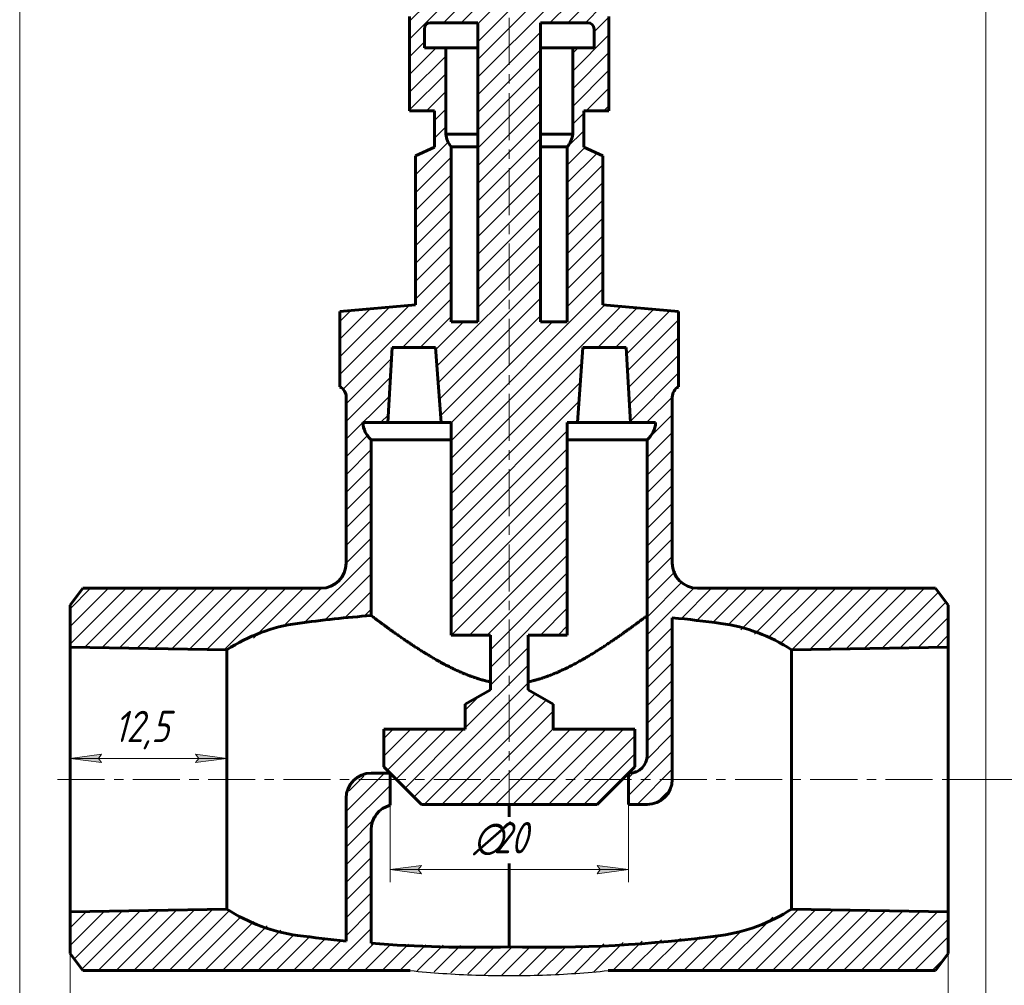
# Model space of a CAD drawing. Header units: millimetres. Extents: x 0 to 594, y 0 to 420.
# Tile 3 of 5: x 323 to 480, y 141 to 295. Entities that reach past the tile are written whole.
import ezdxf

# ---------------------------------------------------------------- set-up
doc = ezdxf.new("R2010")
doc.units = ezdxf.units.MM
for name, pattern in [('K5LT-1', [0]), ('K5LT_AXLED', [12, 7.5, -1.5, 1.5, -1.5]), ('K5LT_BASIC', [0]), ('K5LT_THIN', [0]), ('K5LT_THIN_INCLUDED_TO_HATCHING', [0])]:
    doc.linetypes.add(name, pattern=pattern)
doc.layers.add('Системный слой', color=7, linetype='Continuous')
doc.layers.add('Системный слой (1)', color=7, linetype='Continuous', true_color=0x6c6c6c)
doc.styles.add('KDIMTEXTSTYLE', font='GOST_AU.SHX', dxfattribs={"width": 0.96, "oblique": 15, "height": 5})
doc.styles.add('KTEXTSTYLE', font='GOST_AU.SHX', dxfattribs={"width": 0.96, "height": 5})
doc.dimstyles.new('KDIMSTYLE (2.00)', dxfattribs={"dimtxt": 5, "dimasz": 1, "dimexe": 2, "dimexo": 0, "dimgap": 1, "dimtad": 1, "dimlfac": 0.5, "dimtxsty": 'KDIMTEXTSTYLE', "dimsah": 1, "dimcen": 0, "dimdle": 1, "dimadec": 0, "dimazin": 0, "dimtfac": 0.667, "dimtmove": 0, "dimatfit": 3, "dimfxl": 1, "dimtvp": 1, "dimtolj": 1, "dimtzin": 0, "dimarcsym": 0})

# ---------------------------------------------------------------- blocks, each defined once
blk = doc.blocks.new('U25')
at = {"layer": 'Системный слой (1)', "color": 150, "linetype": 'K5LT_BASIC', "lineweight": 60, "true_color": 0x0080ff}
for p, q in [((379.44, 200.23), (379.44, 200.24)), ((379.44, 200.24), (379.44, 200.24)), ((379.44, 200.24), (379.44, 200.24)), ((379.44, 200.24), (379.44, 200.24)), ((379.44, 200.24), (379.44, 200.24)), ((379.44, 200.24), (379.44, 200.24)), ((379.44, 200.24), (379.44, 200.24)), ((379.45, 200.23), (379.44, 200.23)), ((379.44, 200.23), (379.44, 200.23)), ((379.46, 200.22), (379.45, 200.23)), ((379.45, 200.23), (379.45, 200.23)), ((379.45, 200.23), (379.45, 200.23)), ((379.45, 200.23), (379.45, 200.23)), ((379.45, 200.23), (379.45, 200.23)), ((379.47, 200.21), (379.46, 200.22)), ((379.46, 200.22), (379.46, 200.22)), ((379.46, 200.22), (379.46, 200.22)), ((379.46, 200.22), (379.46, 200.22)), ((379.46, 200.22), (379.46, 200.22)), ((379.48, 200.2), (379.47, 200.21)), ((379.49, 200.2), (379.48, 200.2)), ((379.48, 200.2), (379.48, 200.2)), ((379.5, 200.19), (379.49, 200.2)), ((379.49, 200.2), (379.49, 200.2)), ((379.49, 200.2), (379.49, 200.2)), ((379.51, 200.18), (379.5, 200.19)), ((379.52, 200.18), (379.51, 200.18)), ((379.51, 200.18), (379.51, 200.18)), ((379.53, 200.17), (379.52, 200.18)), ((379.52, 200.18), (379.52, 200.18)), ((379.52, 200.18), (379.52, 200.18)), ((379.54, 200.16), (379.53, 200.17)), ((379.55, 200.15), (379.54, 200.16)), ((379.56, 200.15), (379.55, 200.15)), ((379.55, 200.15), (379.55, 200.15)), ((379.55, 200.15), (379.55, 200.15)), ((379.57, 200.14), (379.56, 200.15)), ((379.58, 200.13), (379.57, 200.14)), ((379.59, 200.12), (379.58, 200.13)), ((379.6, 200.12), (379.59, 200.12)), ((379.6, 200.11), (379.6, 200.12)), ((379.61, 200.1), (379.6, 200.11)), ((379.6, 200.11), (379.6, 200.11)), ((379.63, 200.09), (379.61, 200.1)), ((379.64, 200.08), (379.63, 200.09)), ((379.65, 200.08), (379.64, 200.08)), ((379.65, 200.07), (379.65, 200.08)), ((379.67, 200.06), (379.65, 200.07)), ((379.65, 200.07), (379.65, 200.07)), ((379.69, 200.04), (379.67, 200.06)), ((379.7, 200.03), (379.69, 200.04)), ((379.71, 200.03), (379.7, 200.03)), ((379.73, 200.01), (379.71, 200.03)), ((379.71, 200.03), (379.71, 200.03)), ((379.71, 200.03), (379.71, 200.03)), ((379.76, 199.99), (379.73, 200.01)), ((379.77, 199.98), (379.76, 199.99)), ((379.78, 199.98), (379.77, 199.98)), ((379.78, 199.97), (379.78, 199.98)), ((379.81, 199.96), (379.78, 199.97)), ((379.78, 199.97), (379.78, 199.97)), ((379.83, 199.94), (379.81, 199.96)), ((379.85, 199.92), (379.83, 199.94)), ((379.86, 199.92), (379.85, 199.92)), ((379.86, 199.91), (379.86, 199.92)), ((379.86, 199.92), (379.86, 199.92)), ((379.89, 199.9), (379.86, 199.91)), ((379.92, 199.87), (379.89, 199.9)), ((379.94, 199.86), (379.92, 199.87)), ((379.94, 199.85), (379.94, 199.86)), ((379.95, 199.85), (379.94, 199.85)), ((379.97, 199.83), (379.95, 199.85)), ((379.95, 199.85), (379.95, 199.85)), ((380.01, 199.8), (379.97, 199.83)), ((380.03, 199.79), (380.01, 199.8)), ((380.04, 199.78), (380.03, 199.79)), ((380.05, 199.77), (380.04, 199.78)), ((380.04, 199.78), (380.04, 199.78)), ((380.09, 199.74), (380.05, 199.77)), ((380.14, 199.7), (380.09, 199.74)), ((380.17, 199.68), (380.14, 199.7)), ((380.18, 199.67), (380.17, 199.68)), ((380.19, 199.67), (380.18, 199.67)), ((380.24, 199.63), (380.19, 199.67)), ((380.19, 199.67), (380.19, 199.67)), ((380.29, 199.59), (380.24, 199.63)), ((380.32, 199.57), (380.29, 199.59)), ((380.34, 199.56), (380.32, 199.57)), ((380.34, 199.55), (380.34, 199.56)), ((380.35, 199.55), (380.34, 199.55)), ((380.41, 199.5), (380.35, 199.55)), ((380.47, 199.46), (380.41, 199.5)), ((380.5, 199.43), (380.47, 199.46)), ((380.51, 199.42), (380.5, 199.43)), ((380.52, 199.42), (380.51, 199.42)), ((380.56, 199.39), (380.52, 199.42)), ((380.52, 199.42), (380.52, 199.42)), ((380.61, 199.35), (380.56, 199.39)), ((380.64, 199.33), (380.61, 199.35)), ((380.65, 199.32), (380.64, 199.33)), ((380.66, 199.31), (380.65, 199.32)), ((380.71, 199.28), (380.66, 199.31)), ((380.66, 199.31), (380.66, 199.31)), ((380.76, 199.24), (380.71, 199.28)), ((380.79, 199.22), (380.76, 199.24)), ((380.8, 199.21), (380.79, 199.22)), ((380.81, 199.2), (380.8, 199.21)), ((380.86, 199.16), (380.81, 199.2)), ((380.81, 199.2), (380.81, 199.2)), ((380.92, 199.12), (380.86, 199.16)), ((380.95, 199.1), (380.92, 199.12)), ((380.96, 199.09), (380.95, 199.1)), ((380.97, 199.08), (380.96, 199.09)), ((380.98, 199.08), (380.97, 199.08)), ((381.02, 199.04), (380.98, 199.08)), ((381.09, 199), (381.02, 199.04)), ((381.12, 198.97), (381.09, 199)), ((381.13, 198.96), (381.12, 198.97)), ((381.14, 198.95), (381.13, 198.96)), ((381.15, 198.95), (381.14, 198.95)), ((381.2, 198.91), (381.15, 198.95)), ((381.26, 198.86), (381.2, 198.91)), ((381.3, 198.84), (381.26, 198.86)), ((381.31, 198.83), (381.3, 198.84)), ((381.32, 198.82), (381.31, 198.83)), ((381.33, 198.82), (381.32, 198.82)), ((381.36, 198.79), (381.33, 198.82)), ((381.44, 198.73), (381.36, 198.79)), ((381.48, 198.7), (381.44, 198.73)), ((381.5, 198.69), (381.48, 198.7)), ((381.51, 198.68), (381.5, 198.69)), ((381.52, 198.67), (381.51, 198.68)), ((381.6, 198.61), (381.52, 198.67)), ((381.7, 198.54), (381.6, 198.61)), ((381.75, 198.5), (381.7, 198.54)), ((381.78, 198.49), (381.75, 198.5)), ((381.79, 198.48), (381.78, 198.49)), ((381.8, 198.47), (381.79, 198.48)), ((381.88, 198.41), (381.8, 198.47)), ((381.99, 198.33), (381.88, 198.41)), ((382.04, 198.29), (381.99, 198.33)), ((382.07, 198.27), (382.04, 198.29)), ((382.08, 198.26), (382.07, 198.27)), ((382.09, 198.26), (382.08, 198.26)), ((382.21, 198.17), (382.09, 198.26)), ((382.31, 198.1), (382.21, 198.17)), ((382.36, 198.06), (382.31, 198.1)), ((382.39, 198.04), (382.36, 198.06)), ((382.4, 198.03), (382.39, 198.04)), ((382.48, 197.97), (382.4, 198.03)), ((382.4, 198.03), (382.4, 198.03)), ((382.57, 197.91), (382.48, 197.97)), ((382.62, 197.87), (382.57, 197.91)), ((382.64, 197.86), (382.62, 197.87)), ((382.65, 197.85), (382.64, 197.86)), ((382.66, 197.84), (382.65, 197.85)), ((382.71, 197.81), (382.66, 197.84)), ((382.82, 197.73), (382.71, 197.81)), ((382.87, 197.69), (382.82, 197.73)), ((382.9, 197.67), (382.87, 197.69)), ((382.92, 197.66), (382.9, 197.67)), ((382.92, 197.65), (382.92, 197.66)), ((383.01, 197.59), (382.92, 197.65)), ((383.16, 197.49), (383.01, 197.59)), ((383.23, 197.44), (383.16, 197.49)), ((383.27, 197.41), (383.23, 197.44)), ((383.29, 197.39), (383.27, 197.41)), ((383.3, 197.39), (383.29, 197.39)), ((383.45, 197.28), (383.3, 197.39)), ((383.63, 197.15), (383.45, 197.28)), ((383.71, 197.09), (383.63, 197.15)), ((383.76, 197.06), (383.71, 197.09)), ((383.78, 197.05), (383.76, 197.06)), ((383.79, 197.04), (383.78, 197.05)), ((383.99, 196.9), (383.79, 197.04)), ((384.16, 196.78), (383.99, 196.9)), ((384.24, 196.72), (384.16, 196.78)), ((384.29, 196.69), (384.24, 196.72)), ((384.31, 196.68), (384.29, 196.69)), ((384.32, 196.67), (384.31, 196.68)), ((384.49, 196.55), (384.32, 196.67)), ((384.63, 196.46), (384.49, 196.55)), ((384.7, 196.41), (384.63, 196.46)), ((384.74, 196.38), (384.7, 196.41)), ((384.75, 196.37), (384.74, 196.38)), ((384.76, 196.36), (384.75, 196.37)), ((384.86, 196.3), (384.76, 196.36)), ((384.99, 196.21), (384.86, 196.3)), ((385.05, 196.16), (384.99, 196.21)), ((385.09, 196.14), (385.05, 196.16)), ((385.1, 196.13), (385.09, 196.14)), ((385.11, 196.13), (385.1, 196.13)), ((385.21, 196.06), (385.11, 196.13)), ((385.35, 195.97), (385.21, 196.06)), ((385.41, 195.92), (385.35, 195.97)), ((385.45, 195.9), (385.41, 195.92)), ((385.46, 195.89), (385.45, 195.9)), ((385.47, 195.88), (385.46, 195.89)), ((385.58, 195.81), (385.47, 195.88)), ((385.71, 195.72), (385.58, 195.81)), ((385.78, 195.67), (385.71, 195.72)), ((385.82, 195.65), (385.78, 195.67)), ((385.84, 195.64), (385.82, 195.65)), ((385.84, 195.63), (385.84, 195.64)), ((385.95, 195.56), (385.84, 195.63)), ((386.1, 195.47), (385.95, 195.56)), ((386.17, 195.42), (386.1, 195.47)), ((386.2, 195.4), (386.17, 195.42)), ((386.22, 195.38), (386.2, 195.4)), ((386.23, 195.38), (386.22, 195.38)), ((386.34, 195.3), (386.23, 195.38)), ((386.49, 195.21), (386.34, 195.3)), ((386.56, 195.16), (386.49, 195.21)), ((386.6, 195.14), (386.56, 195.16)), ((386.62, 195.12), (386.6, 195.14)), ((386.63, 195.12), (386.62, 195.12)), ((386.7, 195.07), (386.63, 195.12)), ((386.88, 194.96), (386.7, 195.07)), ((386.96, 194.9), (386.88, 194.96)), ((387.01, 194.88), (386.96, 194.9)), ((387.03, 194.86), (387.01, 194.88)), ((387.04, 194.85), (387.03, 194.86)), ((387.21, 194.75), (387.04, 194.85)), ((387.41, 194.62), (387.21, 194.75)), ((387.51, 194.55), (387.41, 194.62)), ((387.56, 194.52), (387.51, 194.55)), ((387.59, 194.51), (387.56, 194.52)), ((387.6, 194.5), (387.59, 194.51)), ((387.78, 194.39), (387.6, 194.5)), ((387.99, 194.26), (387.78, 194.39)), ((388.09, 194.2), (387.99, 194.26)), ((388.14, 194.16), (388.09, 194.2)), ((388.17, 194.15), (388.14, 194.16)), ((388.18, 194.14), (388.17, 194.15)), ((388.33, 194.05), (388.18, 194.14)), ((388.56, 193.91), (388.33, 194.05)), ((388.68, 193.84), (388.56, 193.91)), ((388.73, 193.8), (388.68, 193.84)), ((388.76, 193.79), (388.73, 193.8)), ((388.78, 193.78), (388.76, 193.79)), ((388.92, 193.69), (388.78, 193.78)), ((389.21, 193.52), (388.92, 193.69)), ((389.35, 193.44), (389.21, 193.52)), ((389.43, 193.4), (389.35, 193.44)), ((389.46, 193.38), (389.43, 193.4)), ((389.48, 193.37), (389.46, 193.38)), ((389.79, 193.19), (389.48, 193.37)), ((390.13, 193), (389.79, 193.19)), ((390.3, 192.9), (390.13, 193)), ((390.38, 192.85), (390.3, 192.9)), ((390.43, 192.83), (390.38, 192.85)), ((390.45, 192.82), (390.43, 192.83)), ((390.87, 192.59), (390.45, 192.82)), ((391.19, 192.42), (390.87, 192.59)), ((391.35, 192.34), (391.19, 192.42)), ((391.43, 192.29), (391.35, 192.34)), ((391.47, 192.27), (391.43, 192.29)), ((391.49, 192.26), (391.47, 192.27)), ((391.86, 192.08), (391.49, 192.26)), ((392.1, 191.95), (391.86, 192.08)), ((392.23, 191.89), (392.1, 191.95)), ((392.29, 191.86), (392.23, 191.89)), ((392.32, 191.84), (392.29, 191.86)), ((392.34, 191.84), (392.32, 191.84)), ((392.54, 191.74), (392.34, 191.84)), ((392.73, 191.65), (392.54, 191.74)), ((392.83, 191.6), (392.73, 191.65)), ((392.88, 191.58), (392.83, 191.6)), ((392.91, 191.57), (392.88, 191.58)), ((392.92, 191.56), (392.91, 191.57)), ((393.1, 191.48), (392.92, 191.56)), ((393.28, 191.4), (393.1, 191.48)), ((393.37, 191.36), (393.28, 191.4)), ((393.41, 191.34), (393.37, 191.36)), ((393.43, 191.33), (393.41, 191.34)), ((393.44, 191.32), (393.43, 191.33)), ((393.58, 191.26), (393.44, 191.32)), ((393.75, 191.19), (393.58, 191.26)), ((393.84, 191.15), (393.75, 191.19)), ((393.88, 191.13), (393.84, 191.15)), ((393.9, 191.12), (393.88, 191.13)), ((393.91, 191.12), (393.9, 191.12)), ((394.05, 191.06), (393.91, 191.12)), ((394.22, 190.99), (394.05, 191.06)), ((394.31, 190.95), (394.22, 190.99)), ((394.35, 190.94), (394.31, 190.95)), ((394.37, 190.93), (394.35, 190.94)), ((394.38, 190.92), (394.37, 190.93)), ((394.52, 190.87), (394.38, 190.92)), ((394.69, 190.8), (394.52, 190.87)), ((394.77, 190.76), (394.69, 190.8)), ((394.82, 190.75), (394.77, 190.76)), ((394.84, 190.74), (394.82, 190.75)), ((394.85, 190.74), (394.84, 190.74)), ((394.99, 190.68), (394.85, 190.74)), ((395.16, 190.62), (394.99, 190.68)), ((395.24, 190.59), (395.16, 190.62)), ((395.28, 190.57), (395.24, 190.59)), ((395.31, 190.56), (395.28, 190.57)), ((395.32, 190.56), (395.31, 190.56)), ((395.45, 190.51), (395.32, 190.56)), ((395.62, 190.45), (395.45, 190.51)), ((395.71, 190.42), (395.62, 190.45)), ((395.75, 190.4), (395.71, 190.42)), ((395.77, 190.4), (395.75, 190.4)), ((395.78, 190.39), (395.77, 190.4)), ((395.92, 190.35), (395.78, 190.39)), ((396.09, 190.29), (395.92, 190.35)), ((396.18, 190.26), (396.09, 190.29)), ((396.22, 190.25), (396.18, 190.26)), ((396.24, 190.24), (396.22, 190.25)), ((396.25, 190.24), (396.24, 190.24)), ((396.39, 190.19), (396.25, 190.24)), ((396.56, 190.14), (396.39, 190.19)), ((396.64, 190.11), (396.56, 190.14)), ((396.69, 190.1), (396.64, 190.11)), ((396.71, 190.09), (396.69, 190.1)), ((396.72, 190.09), (396.71, 190.09)), ((396.86, 190.05), (396.72, 190.09)), ((397.03, 190), (396.86, 190.05)), ((397.11, 189.97), (397.03, 190)), ((397.15, 189.96), (397.11, 189.97)), ((397.18, 189.96), (397.15, 189.96)), ((397.19, 189.95), (397.18, 189.96)), ((397.32, 189.92), (397.19, 189.95)), ((397.49, 189.87), (397.32, 189.92)), ((397.58, 189.85), (397.49, 189.87)), ((397.62, 189.84), (397.58, 189.85)), ((397.64, 189.83), (397.62, 189.84)), ((397.65, 189.83), (397.64, 189.83)), ((397.85, 189.78), (397.65, 189.83)), ((397.99, 189.75), (397.85, 189.78)), ((398.06, 189.73), (397.99, 189.75)), ((398.1, 189.72), (398.06, 189.73)), ((398.12, 189.72), (398.1, 189.72)), ((398.12, 189.71), (398.12, 189.72)), ((398.44, 189.65), (398.12, 189.71))]:
    blk.add_line(p, q, dxfattribs=at)
blk = doc.blocks.new('U27')
at = {"layer": 'Системный слой (1)', "color": 150, "linetype": 'K5LT_BASIC', "lineweight": 60, "true_color": 0x0080ff}
for p, q in [((382.1, 231.01), (390.56, 231.01)), ((412.31, 231.01), (420.78, 231.01))]:
    blk.add_line(p, q, dxfattribs=at)
blk = doc.blocks.new('U31')
at = {"layer": 'Системный слой (1)', "color": 150, "linetype": 'K5LT_BASIC', "lineweight": 60, "true_color": 0x0080ff}
for p, q in [((391.32, 290.79), (396.44, 290.79)), ((406.44, 290.79), (411.56, 290.79))]:
    blk.add_line(p, q, dxfattribs=at)
blk = doc.blocks.new('U32')
at = {"layer": 'Системный слой (1)', "color": 150, "linetype": 'K5LT_BASIC', "lineweight": 60, "true_color": 0x0080ff}
for p, q in [((422.26, 199.35), (422.32, 199.39)), ((422.32, 199.39), (422.39, 199.45)), ((422.39, 199.45), (422.4, 199.45)), ((422.4, 199.45), (422.41, 199.46)), ((422.41, 199.46), (422.42, 199.47)), ((422.42, 199.47), (422.46, 199.49)), ((422.46, 199.49), (422.52, 199.54)), ((422.52, 199.54), (422.57, 199.58)), ((422.57, 199.58), (422.58, 199.59)), ((422.58, 199.59), (422.6, 199.6)), ((422.58, 199.59), (422.58, 199.59)), ((422.6, 199.6), (422.63, 199.63)), ((422.63, 199.63), (422.69, 199.67)), ((422.69, 199.67), (422.73, 199.71)), ((422.73, 199.71), (422.74, 199.71)), ((422.74, 199.71), (422.76, 199.72)), ((422.74, 199.71), (422.74, 199.71)), ((422.76, 199.72), (422.78, 199.74)), ((422.78, 199.74), (422.82, 199.77)), ((422.82, 199.77), (422.84, 199.79)), ((422.84, 199.79), (422.85, 199.79)), ((422.85, 199.79), (422.86, 199.8)), ((422.85, 199.79), (422.85, 199.79)), ((422.86, 199.8), (422.88, 199.81)), ((422.88, 199.81), (422.91, 199.84)), ((422.91, 199.84), (422.94, 199.86)), ((422.94, 199.86), (422.95, 199.87)), ((422.94, 199.86), (422.94, 199.86)), ((422.95, 199.87), (422.96, 199.87)), ((422.96, 199.87), (422.97, 199.89)), ((422.97, 199.89), (423.01, 199.91)), ((423.01, 199.91), (423.03, 199.93)), ((423.03, 199.93), (423.03, 199.93)), ((423.03, 199.93), (423.04, 199.93)), ((423.04, 199.94), (423.06, 199.95)), ((423.04, 199.93), (423.04, 199.94)), ((423.06, 199.95), (423.09, 199.97)), ((423.09, 199.97), (423.11, 199.99)), ((423.11, 199.99), (423.11, 199.99)), ((423.11, 199.99), (423.12, 199.99)), ((423.12, 200), (423.14, 200.01)), ((423.12, 199.99), (423.12, 200)), ((423.14, 200.01), (423.16, 200.03)), ((423.16, 200.03), (423.18, 200.04)), ((423.18, 200.04), (423.18, 200.05)), ((423.18, 200.05), (423.19, 200.05)), ((423.18, 200.04), (423.18, 200.04)), ((423.19, 200.05), (423.2, 200.06)), ((423.2, 200.06), (423.22, 200.08)), ((423.22, 200.08), (423.24, 200.09)), ((423.24, 200.09), (423.24, 200.09)), ((423.24, 200.09), (423.25, 200.09)), ((423.25, 200.09), (423.25, 200.1)), ((423.25, 200.1), (423.26, 200.1)), ((423.26, 200.1), (423.28, 200.12)), ((423.28, 200.12), (423.29, 200.13)), ((423.29, 200.13), (423.3, 200.13)), ((423.3, 200.13), (423.3, 200.14)), ((423.3, 200.14), (423.31, 200.14)), ((423.3, 200.13), (423.3, 200.13)), ((423.31, 200.14), (423.33, 200.15)), ((423.33, 200.15), (423.34, 200.16)), ((423.34, 200.16), (423.34, 200.17)), ((423.34, 200.17), (423.34, 200.17)), ((423.34, 200.17), (423.35, 200.17)), ((423.34, 200.16), (423.34, 200.16)), ((423.35, 200.17), (423.36, 200.18)), ((423.36, 200.18), (423.37, 200.19)), ((423.37, 200.19), (423.37, 200.19)), ((423.37, 200.19), (423.38, 200.19)), ((423.38, 200.2), (423.39, 200.21)), ((423.38, 200.19), (423.38, 200.2)), ((423.38, 200.19), (423.38, 200.19)), ((423.39, 200.21), (423.4, 200.21)), ((423.4, 200.21), (423.4, 200.21)), ((423.4, 200.21), (423.4, 200.21)), ((423.4, 200.21), (423.41, 200.21)), ((423.41, 200.21), (423.41, 200.22)), ((423.41, 200.22), (423.42, 200.22)), ((423.42, 200.22), (423.42, 200.23)), ((423.42, 200.23), (423.42, 200.23)), ((423.42, 200.23), (423.42, 200.23)), ((423.42, 200.23), (423.42, 200.23)), ((423.42, 200.23), (423.43, 200.23)), ((423.43, 200.23), (423.43, 200.24)), ((423.43, 200.24), (423.43, 200.24)), ((423.43, 200.24), (423.43, 200.24)), ((423.43, 200.24), (423.44, 200.24)), ((423.43, 200.23), (423.43, 200.23)), ((423.43, 200.23), (423.43, 200.23)), ((423.43, 200.23), (423.43, 200.23)), ((423.44, 200.24), (423.44, 200.24)), ((420.11, 197.77), (420.16, 197.81)), ((420.16, 197.81), (420.26, 197.88)), ((420.26, 197.88), (420.34, 197.93)), ((420.34, 197.94), (420.35, 197.95)), ((420.34, 197.93), (420.34, 197.94)), ((420.35, 197.95), (420.38, 197.96)), ((420.38, 197.96), (420.42, 198)), ((420.42, 198), (420.52, 198.06)), ((420.52, 198.06), (420.59, 198.12)), ((420.59, 198.12), (420.6, 198.12)), ((420.6, 198.12), (420.61, 198.13)), ((420.61, 198.13), (420.63, 198.15)), ((420.63, 198.15), (420.67, 198.18)), ((420.67, 198.18), (420.76, 198.24)), ((420.76, 198.24), (420.83, 198.29)), ((420.83, 198.29), (420.84, 198.3)), ((420.84, 198.3), (420.85, 198.3)), ((420.85, 198.3), (420.87, 198.32)), ((420.87, 198.32), (420.91, 198.35)), ((420.91, 198.35), (421, 198.41)), ((421, 198.41), (421.06, 198.46)), ((421.06, 198.46), (421.07, 198.47)), ((421.07, 198.47), (421.08, 198.47)), ((421.08, 198.47), (421.1, 198.49)), ((421.1, 198.49), (421.14, 198.52)), ((421.14, 198.52), (421.22, 198.58)), ((421.22, 198.58), (421.28, 198.62)), ((421.28, 198.62), (421.29, 198.63)), ((421.29, 198.63), (421.3, 198.63)), ((421.3, 198.63), (421.32, 198.65)), ((421.32, 198.65), (421.35, 198.67)), ((421.35, 198.67), (421.43, 198.73)), ((421.43, 198.73), (421.49, 198.77)), ((421.49, 198.77), (421.49, 198.78)), ((421.49, 198.78), (421.5, 198.78)), ((421.5, 198.78), (421.52, 198.8)), ((421.52, 198.8), (421.56, 198.82)), ((421.56, 198.82), (421.63, 198.88)), ((421.63, 198.88), (421.68, 198.92)), ((421.68, 198.92), (421.69, 198.92)), ((421.69, 198.93), (421.71, 198.94)), ((421.69, 198.92), (421.69, 198.93)), ((421.71, 198.94), (421.75, 198.97)), ((421.75, 198.97), (421.81, 199.01)), ((421.81, 199.01), (421.87, 199.05)), ((421.87, 199.05), (421.87, 199.06)), ((421.87, 199.06), (421.88, 199.06)), ((421.88, 199.06), (421.89, 199.07)), ((421.89, 199.07), (421.93, 199.1)), ((421.93, 199.1), (421.99, 199.15)), ((421.99, 199.15), (422.04, 199.18)), ((422.04, 199.18), (422.05, 199.19)), ((422.04, 199.18), (422.04, 199.18)), ((422.05, 199.19), (422.06, 199.2)), ((422.06, 199.2), (422.09, 199.22)), ((422.09, 199.22), (422.15, 199.27)), ((422.15, 199.27), (422.2, 199.3)), ((422.2, 199.3), (422.21, 199.31)), ((422.2, 199.3), (422.2, 199.3)), ((422.21, 199.31), (422.23, 199.32)), ((422.23, 199.32), (422.26, 199.35)), ((417.79, 196.14), (418, 196.29)), ((418, 196.29), (418.2, 196.43)), ((418.2, 196.43), (418.21, 196.43)), ((418.21, 196.43), (418.24, 196.45)), ((418.24, 196.45), (418.29, 196.49)), ((418.29, 196.49), (418.39, 196.56)), ((418.39, 196.56), (418.6, 196.7)), ((418.6, 196.7), (418.78, 196.83)), ((418.78, 196.83), (418.79, 196.84)), ((418.79, 196.84), (418.82, 196.85)), ((418.82, 196.85), (418.86, 196.88)), ((418.86, 196.88), (418.94, 196.94)), ((418.94, 196.94), (419.11, 197.06)), ((419.11, 197.06), (419.17, 197.1)), ((419.17, 197.1), (419.18, 197.11)), ((419.18, 197.11), (419.19, 197.12)), ((419.19, 197.12), (419.22, 197.14)), ((419.22, 197.14), (419.29, 197.18)), ((419.29, 197.18), (419.42, 197.27)), ((419.42, 197.27), (419.5, 197.34)), ((419.5, 197.34), (419.51, 197.34)), ((419.51, 197.34), (419.52, 197.35)), ((419.52, 197.35), (419.55, 197.37)), ((419.55, 197.37), (419.61, 197.41)), ((419.61, 197.41), (419.72, 197.49)), ((419.72, 197.49), (419.79, 197.54)), ((419.79, 197.54), (419.8, 197.55)), ((419.8, 197.55), (419.81, 197.56)), ((419.81, 197.56), (419.84, 197.57)), ((419.84, 197.57), (419.89, 197.61)), ((419.89, 197.61), (419.99, 197.68)), ((419.99, 197.68), (420.07, 197.74)), ((420.07, 197.74), (420.08, 197.75)), ((420.08, 197.75), (420.09, 197.75)), ((420.09, 197.75), (420.11, 197.77)), ((415.44, 194.61), (415.69, 194.77)), ((415.69, 194.77), (415.92, 194.91)), ((415.92, 194.91), (415.93, 194.92)), ((415.93, 194.92), (415.96, 194.94)), ((415.96, 194.94), (416.02, 194.97)), ((416.02, 194.97), (416.12, 195.04)), ((416.12, 195.04), (416.34, 195.18)), ((416.34, 195.18), (416.44, 195.25)), ((416.44, 195.25), (416.45, 195.25)), ((416.45, 195.25), (416.47, 195.27)), ((416.47, 195.27), (416.52, 195.3)), ((416.52, 195.3), (416.61, 195.36)), ((416.61, 195.36), (416.79, 195.48)), ((416.79, 195.48), (416.94, 195.58)), ((416.94, 195.58), (416.96, 195.59)), ((416.96, 195.59), (416.98, 195.6)), ((416.98, 195.6), (417.03, 195.64)), ((417.03, 195.64), (417.13, 195.7)), ((417.13, 195.7), (417.33, 195.84)), ((417.33, 195.84), (417.59, 196.01)), ((417.59, 196.01), (417.6, 196.02)), ((417.6, 196.02), (417.63, 196.03)), ((417.63, 196.03), (417.68, 196.07)), ((417.68, 196.07), (417.79, 196.14)), ((412.77, 193.01), (413.01, 193.14)), ((413.01, 193.14), (413.13, 193.21)), ((413.13, 193.21), (413.14, 193.22)), ((413.14, 193.22), (413.17, 193.24)), ((413.17, 193.24), (413.22, 193.27)), ((413.22, 193.27), (413.32, 193.33)), ((413.32, 193.33), (413.53, 193.45)), ((413.53, 193.45), (413.71, 193.55)), ((413.71, 193.55), (413.72, 193.56)), ((413.72, 193.56), (413.75, 193.58)), ((413.75, 193.58), (413.81, 193.61)), ((413.81, 193.61), (413.93, 193.68)), ((413.93, 193.68), (414.17, 193.82)), ((414.17, 193.82), (414.47, 194)), ((414.47, 194), (414.49, 194.01)), ((414.49, 194.01), (414.52, 194.03)), ((414.52, 194.03), (414.58, 194.07)), ((414.58, 194.07), (414.71, 194.15)), ((414.71, 194.15), (414.97, 194.31)), ((414.97, 194.31), (415.21, 194.46)), ((415.21, 194.46), (415.22, 194.47)), ((415.22, 194.47), (415.26, 194.49)), ((415.26, 194.49), (415.32, 194.53)), ((415.32, 194.53), (415.44, 194.61)), ((409.81, 191.5), (409.85, 191.51)), ((409.85, 191.51), (409.92, 191.55)), ((409.92, 191.55), (410.07, 191.61)), ((410.07, 191.61), (410.36, 191.75)), ((410.36, 191.75), (410.76, 191.95)), ((410.76, 191.95), (410.78, 191.96)), ((410.78, 191.96), (410.82, 191.98)), ((410.82, 191.98), (410.91, 192.02)), ((410.91, 192.02), (411.07, 192.11)), ((411.07, 192.11), (411.41, 192.28)), ((411.41, 192.28), (411.75, 192.46)), ((411.75, 192.46), (411.77, 192.47)), ((411.77, 192.47), (411.81, 192.49)), ((411.81, 192.49), (411.89, 192.53)), ((411.89, 192.53), (412.04, 192.61)), ((412.04, 192.61), (412.35, 192.78)), ((412.35, 192.78), (412.54, 192.88)), ((412.54, 192.88), (412.55, 192.89)), ((412.55, 192.89), (412.59, 192.91)), ((412.59, 192.91), (412.65, 192.94)), ((412.65, 192.94), (412.77, 193.01)), ((405.6, 189.93), (405.76, 189.98)), ((405.76, 189.98), (405.9, 190.01)), ((405.9, 190.01), (405.91, 190.02)), ((405.91, 190.02), (405.93, 190.02)), ((405.93, 190.02), (405.97, 190.03)), ((405.97, 190.03), (406.05, 190.06)), ((406.05, 190.06), (406.22, 190.11)), ((406.22, 190.11), (406.35, 190.15)), ((406.35, 190.15), (406.36, 190.15)), ((406.36, 190.15), (406.38, 190.16)), ((406.38, 190.16), (406.42, 190.17)), ((406.42, 190.17), (406.5, 190.2)), ((406.5, 190.2), (406.67, 190.25)), ((406.67, 190.25), (406.8, 190.3)), ((406.8, 190.3), (406.81, 190.3)), ((406.81, 190.3), (406.84, 190.31)), ((406.84, 190.31), (406.88, 190.32)), ((406.88, 190.32), (406.96, 190.35)), ((406.96, 190.35), (407.13, 190.4)), ((407.13, 190.4), (407.26, 190.45)), ((407.26, 190.45), (407.27, 190.45)), ((407.27, 190.45), (407.29, 190.46)), ((407.29, 190.46), (407.33, 190.48)), ((407.33, 190.48), (407.41, 190.51)), ((407.41, 190.51), (407.58, 190.57)), ((407.58, 190.57), (407.71, 190.62)), ((407.71, 190.62), (407.72, 190.62)), ((407.72, 190.62), (407.74, 190.63)), ((407.74, 190.63), (407.79, 190.64)), ((407.79, 190.64), (407.87, 190.68)), ((407.87, 190.68), (408.04, 190.74)), ((408.04, 190.74), (408.17, 190.79)), ((408.17, 190.79), (408.18, 190.8)), ((408.18, 190.8), (408.2, 190.8)), ((408.2, 190.8), (408.24, 190.82)), ((408.24, 190.82), (408.33, 190.85)), ((408.33, 190.85), (408.49, 190.92)), ((408.49, 190.92), (408.62, 190.98)), ((408.62, 190.98), (408.63, 190.98)), ((408.63, 190.98), (408.66, 190.99)), ((408.66, 190.99), (408.7, 191.01)), ((408.7, 191.01), (408.78, 191.04)), ((408.78, 191.04), (408.95, 191.11)), ((408.95, 191.11), (409.08, 191.17)), ((409.08, 191.17), (409.09, 191.17)), ((409.09, 191.17), (409.12, 191.19)), ((409.12, 191.19), (409.17, 191.21)), ((409.17, 191.21), (409.28, 191.25)), ((409.28, 191.25), (409.48, 191.35)), ((409.48, 191.35), (409.79, 191.49)), ((409.79, 191.49), (409.81, 191.5)), ((404.44, 189.65), (404.49, 189.66)), ((404.49, 189.66), (404.53, 189.67)), ((404.53, 189.67), (404.55, 189.67)), ((404.55, 189.67), (404.55, 189.67)), ((404.55, 189.67), (404.57, 189.67)), ((404.57, 189.67), (404.59, 189.68)), ((404.59, 189.68), (404.65, 189.69)), ((404.65, 189.69), (404.76, 189.72)), ((404.76, 189.72), (404.97, 189.77)), ((404.97, 189.77), (405, 189.77)), ((405, 189.77), (405.01, 189.78)), ((405.01, 189.78), (405.03, 189.78)), ((405.03, 189.78), (405.07, 189.79)), ((405.07, 189.79), (405.15, 189.81)), ((405.15, 189.81), (405.31, 189.85)), ((405.31, 189.85), (405.45, 189.89)), ((405.45, 189.89), (405.46, 189.89)), ((405.46, 189.89), (405.48, 189.9)), ((405.48, 189.9), (405.52, 189.91)), ((405.52, 189.91), (405.6, 189.93))]:
    blk.add_line(p, q, dxfattribs=at)
blk = doc.blocks.new('U35')
at = {"layer": 'Системный слой (1)', "color": 150, "linetype": 'K5LT_BASIC', "lineweight": 60, "true_color": 0x0080ff}
for p, q in [((392.17, 275.01), (396.44, 275.01)), ((406.44, 275.01), (410.7, 275.01))]:
    blk.add_line(p, q, dxfattribs=at)
blk = doc.blocks.new('U37')
at = {"layer": 'Системный слой (1)', "color": 150, "linetype": 'K5LT_BASIC', "lineweight": 60, "true_color": 0x0080ff}
for p, q in [((379.44, 228.27), (392.17, 228.27)), ((410.7, 228.27), (423.44, 228.27))]:
    blk.add_line(p, q, dxfattribs=at)
blk = doc.blocks.new('U45')
at = {"layer": 'Системный слой (1)', "color": 150, "linetype": 'K5LT_BASIC', "lineweight": 60, "true_color": 0x0080ff}
for p, q in [((391.32, 277.04), (396.44, 277.04)), ((406.44, 277.04), (411.56, 277.04))]:
    blk.add_line(p, q, dxfattribs=at)
blk = doc.blocks.new('U48')
at = {"layer": 'Системный слой (1)', "color": 7, "linetype": 'K5LT_THIN_INCLUDED_TO_HATCHING', "lineweight": 18}
for p, q in [((323.4, 374.32), (477.4, 374.32)), ((323.4, 134.32), (323.4, 374.32)), ((477.4, 374.32), (477.4, 134.32)), ((477.4, 134.32), (323.4, 134.32))]:
    blk.add_line(p, q, dxfattribs=at)
blk = doc.blocks.new('D0')
at = {"layer": 'Системный слой (1)'}
for points in [[(331.44, 118.03), (336.44, 118.68), (335.94, 118.03), (336.44, 117.37)], [(471.44, 118.03), (466.44, 118.68), (466.94, 118.03), (466.44, 117.37)]]:
    blk.add_hatch(color=7, dxfattribs=at).paths.add_polyline_path(points)
at = {"layer": 'Системный слой (1)', "color": 7, "linetype": 'K5LT_THIN', "lineweight": 18}
for p, q in [((331.44, 152.98), (331.44, 116.03)), ((471.44, 152.98), (471.44, 116.03)), ((331.44, 118.03), (336.44, 118.68)), ((336.44, 117.37), (331.44, 118.03)), ((331.44, 118.03), (471.44, 118.03)), ((336.44, 118.68), (335.94, 118.03)), ((335.94, 118.03), (336.44, 117.37)), ((466.94, 118.03), (466.44, 118.68)), ((466.44, 118.68), (471.44, 118.03)), ((471.44, 118.03), (466.44, 117.37)), ((466.44, 117.37), (466.94, 118.03))]:
    blk.add_line(p, q, dxfattribs=at)
blk.add_wipeout([(397.35, 119.03), (397.35, 126.41), (405.19, 126.41), (405.19, 119.03)]).dxf.layer = 'Системный слой (1)'
at = {"layer": 'Системный слой (1)', "color": 7, "insert": (397.35, 125.61), "char_height": 5, "attachment_point": 1, "style": 'KTEXTSTYLE'}
blk.add_mtext('\\H5.0;\\W1.000;\\Q15;\\Q15;\\W0.965;70', dxfattribs=at)
blk = doc.blocks.new('KDIMARROW_01')
at = {"layer": 'Системный слой'}
blk.add_hatch(color=0, dxfattribs=at).paths.add_polyline_path([(0, 0), (-5, 0.66), (-4.5, 0), (-5, -0.66)])
at = {"layer": 'Системный слой', "color": 0, "linetype": 'K5LT_THIN', "lineweight": 18}
for p, q in [((-4.5, 0), (-5, 0.66)), ((-5, 0.66), (0, 0)), ((0, 0), (-5, -0.66)), ((-5, -0.66), (-4.5, 0))]:
    blk.add_line(p, q, dxfattribs=at)
at = {"layer": 'Системный слой (1)', "color": 0, "linetype": 'K5LT_THIN', "lineweight": 18}
blk.add_line((471.44, 143.59), (469.44, 143.59), dxfattribs=at)
blk = doc.blocks.new('D1')
at = {"layer": 'Системный слой (1)'}
for points in [[(335.94, 177.45), (336.44, 178.11), (331.44, 177.45), (336.44, 176.79)], [(351.44, 176.79), (356.44, 177.45), (351.44, 178.11), (351.94, 177.45)]]:
    blk.add_hatch(color=7, dxfattribs=at).paths.add_polyline_path(points)
at = {"layer": 'Системный слой (1)', "color": 7, "linetype": 'K5LT_THIN', "lineweight": 18}
for p, q in [((331.44, 152.98), (331.44, 179.45)), ((356.44, 153.41), (356.44, 179.45)), ((331.44, 177.45), (336.44, 178.11)), ((336.44, 176.79), (331.44, 177.45)), ((356.44, 177.45), (331.44, 177.45)), ((336.44, 178.11), (335.94, 177.45)), ((335.94, 177.45), (336.44, 176.79)), ((351.94, 177.45), (351.44, 178.11)), ((351.44, 178.11), (356.44, 177.45)), ((356.44, 177.45), (351.44, 176.79)), ((351.44, 176.79), (351.94, 177.45))]:
    blk.add_line(p, q, dxfattribs=at)
blk.add_wipeout([(338.46, 178.45), (338.46, 185.83), (348.97, 185.83), (348.97, 178.45)]).dxf.layer = 'Системный слой (1)'
at = {"layer": 'Системный слой (1)', "color": 7, "insert": (338.46, 185.04), "char_height": 5, "attachment_point": 1, "style": 'KTEXTSTYLE'}
blk.add_mtext('\\H5.0;\\W1.000;\\Q15;\\Q15;\\W0.965;12,5', dxfattribs=at)
blk = doc.blocks.new('D2')
at = {"layer": 'Системный слой (1)'}
for points in [[(386.94, 159.7), (387.44, 160.36), (382.44, 159.7), (387.44, 159.04)], [(415.44, 159.04), (420.44, 159.7), (415.44, 160.36), (415.94, 159.7)]]:
    blk.add_hatch(color=7, dxfattribs=at).paths.add_polyline_path(points)
at = {"layer": 'Системный слой (1)', "color": 7, "linetype": 'K5LT_THIN', "lineweight": 18}
for p, q in [((382.44, 169.97), (382.44, 157.7)), ((420.44, 170.09), (420.44, 157.7)), ((382.44, 159.7), (387.44, 160.36)), ((387.44, 160.36), (386.94, 159.7)), ((415.94, 159.7), (415.44, 160.36)), ((415.44, 160.36), (420.44, 159.7)), ((387.44, 159.04), (382.44, 159.7)), ((382.44, 159.7), (420.44, 159.7)), ((386.94, 159.7), (387.44, 159.04)), ((420.44, 159.7), (415.44, 159.04)), ((415.44, 159.04), (415.94, 159.7))]:
    blk.add_line(p, q, dxfattribs=at)
blk.add_wipeout([(395.7, 160.7), (395.7, 168.08), (406.72, 168.08), (406.72, 160.7)]).dxf.layer = 'Системный слой (1)'
at = {"layer": 'Системный слой (1)', "color": 7, "char_height": 5, "attachment_point": 1, "style": 'KTEXTSTYLE'}
for s, insert in [('\\H5.0;\\W1.000;\\Q15;\\Q15;\\W0.965;∅', (395.7, 167.29)), ('\\H5.0;\\W1.000;\\Q15;\\Q15;\\W0.965;20', (399, 167.29))]:
    blk.add_mtext(s, dxfattribs=dict(at, insert=insert))
blk = doc.blocks.new('D4')
at = {"layer": 'Системный слой (1)'}
for points in [[(496.62, 355.09), (495.96, 360.09), (495.3, 355.09), (495.96, 355.59)], [(495.96, 174.09), (496.62, 179.09), (495.96, 178.59), (495.3, 179.09)]]:
    blk.add_hatch(color=7, dxfattribs=at).paths.add_polyline_path(points)
at = {"layer": 'Системный слой (1)', "color": 7, "linetype": 'K5LT_THIN', "lineweight": 18}
for p, q in [((464.44, 360.09), (497.96, 360.09)), ((495.3, 355.09), (495.96, 360.09)), ((495.96, 360.09), (496.62, 355.09)), ((495.96, 360.09), (495.96, 174.09)), ((495.96, 355.59), (495.3, 355.09)), ((496.62, 355.09), (495.96, 355.59)), ((495.96, 174.09), (495.3, 179.09)), ((495.3, 179.09), (495.96, 178.59)), ((495.96, 178.59), (496.62, 179.09)), ((496.62, 179.09), (495.96, 174.09)), ((471.44, 174.09), (497.96, 174.09))]:
    blk.add_line(p, q, dxfattribs=at)
blk.add_wipeout([(494.96, 263.14), (487.58, 263.14), (487.58, 270.73), (494.96, 270.73)]).dxf.layer = 'Системный слой (1)'
at = {"layer": 'Системный слой (1)', "color": 7, "insert": (488.37, 263.14), "char_height": 5, "attachment_point": 1, "rotation": 90, "style": 'KTEXTSTYLE'}
blk.add_mtext('\\H5.0;\\W1.000;\\Q15;\\Q15;\\W0.965;93', dxfattribs=at)

msp = doc.modelspace()

# ---------------------------------------------------------------- hatches: boundary and pattern name
at = {"layer": 'Системный слой (1)'}
h = msp.add_hatch(dxfattribs=at)
h.set_pattern_fill('', angle=45, style=0, pattern_type=0)
h.set_pattern_definition([(45, (0, 0), (-1.4142136, 1.4142136), [])])
h.paths.add_polyline_path([(385.645, 143.594), (399.877, 142.802), (410.993, 143.084), (417.228, 143.594), (469.392, 143.594), (471.436, 146.306), (471.436, 152.976), (446.436, 153.412), (437.908, 149.719), (435.178, 149.206), (409.336, 147.318), (401.436, 147.377), (379.436, 147.95), (379.436, 166.094), (380.608, 168.922), (382.436, 169.967), (382.436, 175.094), (379.436, 175.094), (376.608, 173.922), (375.436, 171.094), (375.436, 148.303), (367.694, 149.206), (358.834, 152.01), (356.436, 153.412), (331.436, 152.976), (331.436, 146.306), (333.48, 143.594)])
h.paths.add_polyline_path([(331.436, 201.882), (331.436, 195.212), (356.436, 194.776), (364.965, 198.468), (367.694, 198.981), (379.436, 200.238), (379.436, 228.268), (378.096, 231.014), (382.096, 231.014), (382.766, 243.014), (389.704, 243.014), (390.562, 231.014), (392.173, 231.014), (392.173, 197.094), (398.436, 197.094), (398.436, 188.403), (394.436, 186.094), (394.436, 182.094), (381.436, 182.094), (381.436, 176.094), (387.436, 170.094), (415.436, 170.094), (421.436, 176.094), (421.436, 182.094), (408.436, 182.094), (408.436, 186.094), (404.436, 188.403), (404.436, 197.094), (410.699, 197.094), (410.699, 231.014), (412.31, 231.014), (413.169, 243.014), (420.107, 243.014), (420.776, 231.014), (424.776, 231.014), (423.436, 228.268), (423.436, 200.238), (423.436, 177.93), (422.605, 175.925), (420.6, 175.094), (420.436, 175.094), (420.436, 170.094), (423.436, 170.094), (426.265, 171.265), (427.436, 174.094), (427.436, 199.885), (435.178, 198.981), (444.039, 196.178), (446.436, 194.776), (471.436, 195.212), (471.436, 201.882), (469.392, 204.594), (431.436, 204.594), (428.608, 205.765), (427.436, 208.594), (427.436, 235.091), (427.977, 236.396), (428.436, 236.732), (428.436, 248.732), (416.386, 249.786), (416.386, 273.594), (413.331, 274.969), (413.331, 280.752), (417.331, 280.752), (417.331, 295.795), (416.745, 297.209), (415.331, 297.795), (406.436, 297.795), (406.436, 327.094), (405.436, 328.094), (405.436, 330.094), (411.436, 330.094), (411.436, 333.094), (456.701, 348.182), (459.014, 350.188), (459.436, 351.977), (459.436, 353.094), (460.315, 355.215), (462.436, 356.094), (464.436, 356.094), (466.558, 355.215), (467.436, 353.094), (467.436, 349.094), (467.436, 342.094), (471.436, 342.094), (471.436, 353.094), (469.882, 357.492), (465.909, 359.937), (464.436, 360.094), (462.201, 360.094), (457.802, 358.54), (455.357, 354.567), (455.351, 354.535), (453.622, 352.008), (452.238, 351.44), (411.436, 343.094), (411.436, 346.094), (411.436, 354.094), (409.868, 359.47), (405.656, 363.16), (401.436, 364.094), (396.06, 362.526), (392.37, 358.314), (391.436, 354.094), (391.436, 346.094), (391.436, 343.094), (350.635, 351.44), (348.098, 353.154), (347.522, 354.535), (345.096, 358.519), (340.705, 360.094), (340.672, 360.094), (338.436, 360.094), (334.038, 358.54), (331.593, 354.567), (331.436, 353.094), (331.436, 342.094), (335.436, 342.094), (335.436, 349.094), (335.436, 353.094), (336.315, 355.215), (338.436, 356.094), (340.436, 356.094), (342.558, 355.215), (343.436, 353.094), (343.436, 351.977), (344.608, 349.149), (346.171, 348.182), (391.436, 333.094), (391.436, 330.094), (397.436, 330.094), (397.436, 328.094), (396.436, 327.094), (396.436, 297.795), (387.542, 297.795), (386.128, 297.209), (385.542, 295.795), (385.542, 280.752), (389.542, 280.752), (389.542, 274.969), (386.487, 273.594), (386.487, 249.786), (374.436, 248.732), (374.436, 236.732), (375.349, 235.653), (375.436, 235.091), (375.436, 208.594), (374.265, 205.765), (371.436, 204.594), (333.48, 204.594)])
h.paths.add_polyline_path([(414.964, 293.795), (414.964, 290.795), (411.555, 290.795), (411.555, 277.037), (410.699, 275.014), (410.699, 247.094), (406.436, 247.094), (406.436, 294.795), (413.964, 294.795), (414.671, 294.502)])
h.paths.add_polyline_path([(387.908, 290.795), (387.908, 293.795), (388.201, 294.502), (388.908, 294.795), (396.436, 294.795), (396.436, 247.094), (392.173, 247.094), (392.173, 275.014), (391.317, 277.037), (391.317, 290.795)])

# ---------------------------------------------------------------- linework, layer by layer
at = {"layer": 'Системный слой (1)', "color": 30, "linetype": 'K5LT_AXLED', "lineweight": 18, "true_color": 0xff8000}
for p, q in [((401.436, 168.094), (401.436, 366.094)), ((329.436, 174.094), (473.436, 174.094))]:
    msp.add_line(p, q, dxfattribs=at)
at = {"layer": 'Системный слой (1)', "color": 150, "linetype": 'K5LT_BASIC', "lineweight": 60, "true_color": 0x0080ff}
for p, q in [((385.542, 280.752), (385.542, 295.795)), ((417.331, 280.752), (417.331, 295.795)), ((387.908, 293.795), (387.908, 290.795)), ((388.908, 294.795), (396.436, 294.795)), ((396.436, 247.094), (396.436, 294.795)), ((406.436, 294.795), (413.964, 294.795)), ((406.436, 247.094), (406.436, 294.795)), ((414.964, 293.795), (414.964, 290.795)), ((391.317, 290.795), (387.908, 290.795)), ((391.317, 290.795), (391.317, 277.037)), ((414.964, 290.795), (411.555, 290.795)), ((411.555, 290.795), (411.555, 277.037)), ((389.542, 280.752), (385.542, 280.752)), ((389.542, 274.969), (389.542, 280.752)), ((417.331, 280.752), (413.331, 280.752)), ((413.331, 274.969), (413.331, 280.752)), ((389.542, 274.969), (386.487, 273.594)), ((392.173, 275.014), (392.173, 247.094)), ((410.699, 275.014), (410.699, 247.094)), ((413.331, 274.969), (416.386, 273.594)), ((386.487, 249.786), (386.487, 273.594)), ((416.386, 249.786), (416.386, 273.594)), ((386.487, 249.786), (374.436, 248.732)), ((416.386, 249.786), (428.436, 248.732)), ((374.436, 236.732), (374.436, 248.732)), ((428.436, 236.732), (428.436, 248.732)), ((392.173, 247.094), (396.436, 247.094)), ((406.436, 247.094), (410.699, 247.094)), ((382.766, 243.014), (382.096, 231.014)), ((382.766, 243.014), (389.704, 243.014)), ((390.562, 231.014), (389.704, 243.014)), ((412.31, 231.014), (413.169, 243.014)), ((413.169, 243.014), (420.107, 243.014)), ((420.107, 243.014), (420.776, 231.014)), ((375.436, 208.594), (375.436, 235.091)), ((427.436, 208.594), (427.436, 235.091)), ((378.096, 231.014), (382.096, 231.014)), ((390.562, 231.014), (392.173, 231.014)), ((392.173, 197.094), (392.173, 231.014)), ((410.699, 197.094), (410.699, 231.014)), ((410.699, 231.014), (412.31, 231.014)), ((420.776, 231.014), (424.776, 231.014)), ((379.436, 228.268), (379.436, 200.238)), ((423.436, 228.268), (423.436, 200.238)), ((331.436, 201.882), (333.48, 204.594)), ((371.436, 204.594), (333.48, 204.594)), ((469.392, 204.594), (431.436, 204.594)), ((471.436, 201.882), (469.392, 204.594)), ((331.436, 201.882), (331.436, 195.212)), ((471.436, 201.882), (471.436, 195.212)), ((423.436, 177.93), (423.436, 200.238)), ((427.436, 199.885), (427.436, 174.094)), ((398.436, 197.094), (392.173, 197.094)), ((398.436, 188.403), (398.436, 197.094)), ((410.699, 197.094), (404.436, 197.094)), ((404.436, 188.403), (404.436, 197.094)), ((356.436, 194.776), (331.436, 195.212)), ((331.436, 152.976), (331.436, 195.212)), ((356.436, 153.412), (356.436, 194.776)), ((446.436, 194.776), (471.436, 195.212)), ((446.436, 153.412), (446.436, 194.776)), ((471.436, 152.976), (471.436, 195.212)), ((398.436, 188.403), (394.436, 186.094)), ((404.436, 188.403), (408.436, 186.094)), ((394.436, 182.094), (394.436, 186.094)), ((408.436, 182.094), (408.436, 186.094)), ((381.436, 176.094), (381.436, 182.094)), ((381.436, 182.094), (394.436, 182.094)), ((408.436, 182.094), (421.436, 182.094)), ((421.436, 176.094), (421.436, 182.094)), ((387.436, 170.094), (381.436, 176.094)), ((415.436, 170.094), (421.436, 176.094)), ((379.436, 175.094), (382.436, 175.094)), ((382.436, 175.094), (382.436, 169.967)), ((420.436, 170.094), (420.436, 175.094)), ((420.436, 175.094), (420.6, 175.094)), ((375.436, 148.303), (375.436, 171.094)), ((415.436, 170.094), (387.436, 170.094)), ((401.436, 147.377), (401.436, 170.094)), ((423.436, 170.094), (420.436, 170.094)), ((379.436, 166.094), (379.436, 147.95)), ((356.436, 153.412), (331.436, 152.976)), ((331.436, 152.976), (331.436, 146.306)), ((446.436, 153.412), (471.436, 152.976)), ((471.436, 152.976), (471.436, 146.306)), ((331.436, 146.306), (333.48, 143.594)), ((471.436, 146.306), (469.392, 143.594)), ((333.48, 143.594), (385.645, 143.594)), ((417.228, 143.594), (469.392, 143.594))]:
    msp.add_line(p, q, dxfattribs=at)
for centre, radius, start, end in [((388.908, 293.795), 1, 90, 180), ((413.964, 293.795), 1, 0, 90), ((395.287, 277.525), 4, 187.00201, 218.87776), ((407.585, 277.525), 4, 321.12224, 352.99799), ((373.59, 235.091), 1.846, 0, 62.71535), ((429.283, 235.091), 1.846, 117.28465, 180), ((382.088, 231.263), 4, 183.56465, 228.46789), ((420.784, 231.263), 4, 311.53211, 356.43535), ((371.436, 208.594), 4, 270, 0), ((431.436, 208.594), 4, 180, 270), ((395.895, -9.119), 210.002, 94.49511, 97.71744), ((406.978, -9.119), 210.002, 82.28256, 84.40929), ((371.346, 172.037), 27.191, 97.71744, 123.25231), ((431.527, 172.037), 27.191, 56.74769, 82.28256), ((420.6, 177.93), 2.837, 270, 0), ((379.436, 171.094), 4, 90, 180), ((423.436, 174.094), 4, 270, 0), ((383.436, 166.094), 4, 104.47751, 180), ((371.346, 176.151), 27.191, 236.74769, 262.28256), ((431.527, 176.151), 27.191, 277.71744, 303.25231), ((395.895, 357.307), 210.002, 262.28256, 264.40929), ((406.978, 357.307), 210.002, 268.48798, 277.71744), ((395.895, 357.307), 210.002, 265.50489, 271.51202)]:
    msp.add_arc(centre, radius, start, end, dxfattribs=at)
at = {"layer": 'Системный слой (1)', "color": 7, "linetype": 'K5LT-1'}
msp.add_open_spline([(385.645, 143.594), (389.064, 143.243), (396.081, 142.764), (406.791, 142.764), (413.809, 143.243), (417.228, 143.594)], degree=3, dxfattribs=at)

# ---------------------------------------------------------------- block references
at = {"layer": 'Системный слой (1)'}
for name in ['U48', 'U31', 'U45', 'U35', 'U27', 'U37', 'U25', 'U32']:
    msp.add_blockref(name, (0, 0), dxfattribs=at)

# ---------------------------------------------------------------- next in the draw order: dimensions: what is measured, and where the dimension line sits
at = {"layer": 'Системный слой (1)', "color": 7}
dim = msp.add_linear_dim(base=(495.961, 360.094), p1=(471.436, 174.094), p2=(464.436, 360.094), angle=90, text='\\H5.0;\\W0.965;\\Q15;\\H5.0;\\W0.965;\\Q15;\\Q15;93', dimstyle='KDIMSTYLE (2.00)', override={"dimexo": 0, "dimblk1": 'KDIMARROW_01', "dimblk2": 'KDIMARROW_01', "dimse1": 0, "dimse2": 0, "dimclrt": 7, "dimtolj": 1}, dxfattribs=at)
dim.commit()
dim.dimension.update_dxf_attribs({"geometry": 'D4', "text_midpoint": (495.961, 267.094), "dimtype": 160})
for base, p1, p2, text, picture, middle in [((382.436, 159.699), (420.436, 170.094), (382.436, 169.967), '\\H5.0;\\W0.965;\\Q15;∅\\H5.0;\\W0.965;\\Q15;\\Q15;20', 'D2', (401.436, 159.699)), ((331.436, 118.026), (471.436, 152.976), (331.436, 152.976), '\\H5.0;\\W0.965;\\Q15;\\H5.0;\\W0.965;\\Q15;\\Q15;70', 'D0', (401.436, 118.026))]:
    dim = msp.add_linear_dim(base=base, p1=p1, p2=p2, text=text, dimstyle='KDIMSTYLE (2.00)', override={"dimexo": 0, "dimblk1": 'KDIMARROW_01', "dimblk2": 'KDIMARROW_01', "dimse1": 0, "dimse2": 0, "dimclrt": 7, "dimtolj": 1}, dxfattribs=at)
    dim.commit()
    dim.dimension.update_dxf_attribs({"geometry": picture, "text_midpoint": middle, "dimtype": 160})

# ---------------------------------------------------------------- next in the draw order: dimensions: what is measured, and where the dimension line sits
dim = msp.add_linear_dim(base=(356.436, 177.452), p1=(331.436, 152.976), p2=(356.436, 153.412), text='\\H5.0;\\W0.965;\\Q15;\\H5.0;\\W0.965;\\Q15;\\Q15;12,5', dimstyle='KDIMSTYLE (2.00)', override={"dimexo": 0, "dimblk1": 'KDIMARROW_01', "dimblk2": 'KDIMARROW_01', "dimse1": 0, "dimse2": 0, "dimclrt": 7, "dimtolj": 1}, dxfattribs=at)
dim.commit()
dim.dimension.update_dxf_attribs({"geometry": 'D1', "text_midpoint": (343.936, 177.452), "dimtype": 160})

doc.saveas('drawing.dxf')
